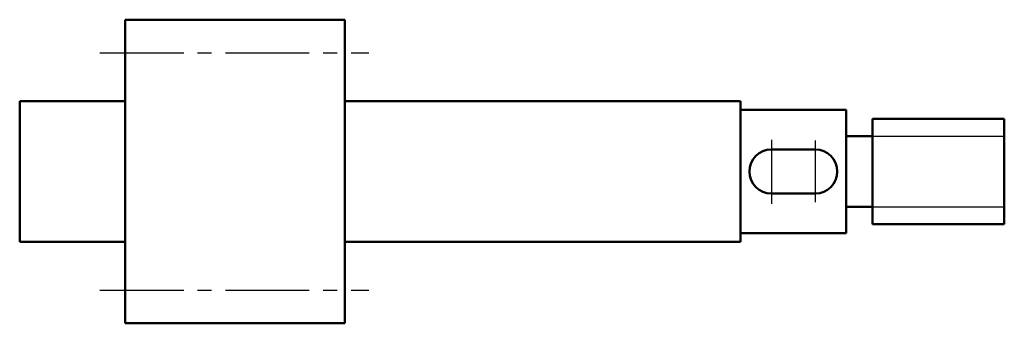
# Model space of a CAD drawing. Header units: millimetres. Extents: x 86 to 198, y 51 to 86.
import ezdxf

# ---------------------------------------------------------------- set-up
doc = ezdxf.new("R2010")
doc.units = ezdxf.units.MM
doc.linetypes.add('CENTER2', pattern=[28.575, 19.05, -3.175, 3.175, -3.175])
doc.layers.add('点画线层', color=3, linetype='CENTER2', lineweight=25)
doc.layers.add('粗实线层', color=1, linetype='Continuous', lineweight=50)
doc.layers.add('细实线层', color=7, linetype='Continuous')

msp = doc.modelspace()

# ---------------------------------------------------------------- linework, layer by layer
at = {"layer": '点画线层', "color": 7, "ltscale": 0.5}
for p, q in [((94.86, 82.14), (125.46, 82.14)), ((171.23, 72.23), (171.23, 64.98)), ((176.23, 72.15), (176.23, 65.14)), ((94.86, 55.14), (125.46, 55.14))]:
    msp.add_line(p, q, dxfattribs=at)
at = {"layer": '粗实线层', "color": 7, "ltscale": 0.5}
for p, q in [((97.73, 85.89), (122.73, 85.89)), ((97.73, 85.89), (97.73, 68.64)), ((122.73, 85.89), (122.73, 68.64)), ((85.73, 76.64), (85.73, 68.64)), ((85.73, 76.64), (97.73, 76.64)), ((122.73, 76.64), (167.73, 76.64)), ((167.73, 76.64), (167.73, 68.64)), ((167.73, 75.64), (179.73, 75.64)), ((179.73, 75.64), (179.73, 68.64)), ((182.73, 74.64), (182.73, 68.64)), ((182.73, 74.64), (197.73, 74.64)), ((197.73, 74.64), (197.73, 68.64)), ((179.73, 72.64), (182.73, 72.64)), ((171.23, 71.14), (176.23, 71.14)), ((85.73, 60.64), (85.73, 68.64)), ((97.73, 51.39), (97.73, 68.64)), ((122.73, 51.39), (122.73, 68.64)), ((167.73, 60.64), (167.73, 68.64)), ((179.73, 61.64), (179.73, 68.64)), ((182.73, 62.64), (182.73, 68.64)), ((197.73, 62.64), (197.73, 68.64)), ((171.23, 66.14), (176.23, 66.14)), ((179.73, 64.64), (182.73, 64.64)), ((167.73, 61.64), (179.73, 61.64)), ((182.73, 62.64), (197.73, 62.64)), ((85.73, 60.64), (97.73, 60.64)), ((122.73, 60.64), (167.73, 60.64)), ((97.73, 51.39), (122.73, 51.39))]:
    msp.add_line(p, q, dxfattribs=at)
for centre, start, end in [((171.23, 68.64), 90, 270), ((176.23, 68.64), 270, 90)]:
    msp.add_arc(centre, 2.5, start, end, dxfattribs=at)
at = {"layer": '细实线层', "color": 7, "ltscale": 0.5}
for p, q in [((182.73, 72.64), (197.73, 72.64)), ((182.73, 64.64), (197.73, 64.64))]:
    msp.add_line(p, q, dxfattribs=at)

doc.saveas('drawing.dxf')
